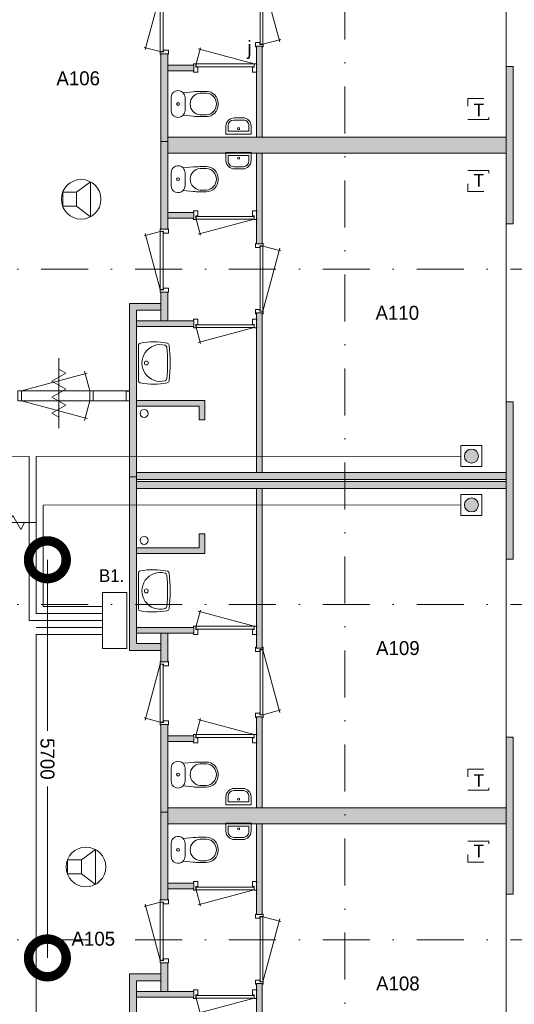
# Model space of a CAD drawing. Header units: millimetres. Extents: x 0 to 84100, y 0 to 59400.
# Tile 17 of 36: x 47249 to 54339, y 15628 to 29722. Entities that reach past the tile are written whole.
import ezdxf
from ezdxf.enums import TextEntityAlignment as Align
from ezdxf.xclip import XClip

# ---------------------------------------------------------------- set-up
doc = ezdxf.new("R2010")
doc.units = ezdxf.units.MM
doc.header["$PDMODE"] = 3
doc.header["$PDSIZE"] = 1
doc.linetypes.add('DGN2', pattern=[672.8, 336.4, -336.4])
doc.linetypes.add('DGN4', pattern=[1345.6, 672.8, -336.4, 0, -336.4])
for name, color, linetype in [('12', 7, 'Continuous'), ('16', 7, 'Continuous'), ('17', 7, 'Continuous'), ('25', 7, 'Continuous'), ('29', 7, 'Continuous'), ('30', 7, 'Continuous'), ('31', 7, 'Continuous'), ('32', 7, 'Continuous'), ('33', 7, 'Continuous'), ('40', 7, 'Continuous'), ('48', 7, 'Continuous'), ('56', 7, 'Continuous'), ('58', 7, 'Continuous'), ('61', 7, 'Continuous'), ('62', 7, 'Continuous'), ('TRAP', 7, 'Continuous')]:
    doc.layers.add(name, color=color, linetype=linetype)
doc.styles.add('dgn000', font='dgn000.shx')
doc.styles.add('dgn001', font='dgn001.shx')
doc.styles.add('dgn003', font='dgn003.shx')
doc.styles.get("Standard").update_dxf_attribs({"font": 'arial.ttf'})
doc.dimstyles.get("Standard").update_dxf_attribs({"dimtxt": 0.18, "dimasz": 0.18, "dimexe": 0.18, "dimexo": 0.0625, "dimgap": 0.09, "dimtad": 0, "dimtih": 1, "dimtoh": 1, "dimdec": 4, "dimzin": 0, "dimdsep": 46, "dimtxsty": 'Standard', "dimcen": 0.09, "dimadec": 0, "dimazin": 0, "dimtfac": 1, "dimtdec": 4, "dimtofl": 0, "dimtmove": 0, "dimatfit": 3, "dimfxl": 1, "dimtolj": 1, "dimtzin": 0, "dimarcsym": 0})

# ---------------------------------------------------------------- blocks, each defined once
blk = doc.blocks.new('AnonymousCell45')
at = {"layer": 'TRAP', "color": 1, "linetype": 'DGN2', "lineweight": 0, "flags": 128}
blk.add_lwpolyline([(-150, 139), (150, 139), (150, -161), (-150, -161), (-150, 139)], dxfattribs=at)
at = {"layer": 'TRAP', "color": 1, "linetype": 'DGN2', "lineweight": 0, "style": 'dgn001'}
blk.add_text('T', height=180, dxfattribs=at).set_placement((-68, -90))
blk = doc.blocks.new('AnonymousCell48')
at = {"layer": 'TRAP', "color": 1, "linetype": 'DGN2', "lineweight": 0, "flags": 128}
blk.add_lwpolyline([(-150, -139), (150, -139), (150, 161), (-150, 161), (-150, -139)], dxfattribs=at)
at = {"layer": 'TRAP', "color": 1, "linetype": 'DGN2', "lineweight": 0, "style": 'dgn001'}
blk.add_text('T', height=180, dxfattribs=at).set_placement((-68, -90))
blk = doc.blocks.new('EAD024')
at = {"layer": '29'}
h = blk.add_hatch(color=3, dxfattribs=at)
edge = h.paths.add_edge_path()
edge.add_arc((0, -0.002375), 100, 0, 360)
at = {"layer": '29', "color": 3, "linetype": 'Continuous', "lineweight": 0}
blk.add_circle((0, -0.002375), 100, dxfattribs=at)
blk = doc.blocks.new('AnonymousCell49')
at = {"layer": '29', "color": 1, "linetype": 'Continuous', "lineweight": 0, "flags": 128}
blk.add_lwpolyline([(-184, -240), (116, -240), (116, 60), (-184, 60), (-184, -240)], dxfattribs=at)
at = {"color": 1, "linetype": 'Continuous', "lineweight": 0}
blk.add_blockref('EAD024', (-34, -90), dxfattribs=at)
blk = doc.blocks.new('EAD025')
at = {"layer": '29'}
h = blk.add_hatch(color=3, dxfattribs=at)
edge = h.paths.add_edge_path()
edge.add_arc((0, 0), 100, 0, 360)
at = {"layer": '29', "color": 3, "linetype": 'Continuous', "lineweight": 0}
blk.add_circle((0, 0), 100, dxfattribs=at)
blk = doc.blocks.new('AnonymousCell50')
at = {"layer": '29', "color": 1, "linetype": 'Continuous', "lineweight": 0, "flags": 128}
blk.add_lwpolyline([(-184, 240), (116, 240), (116, -60), (-184, -60), (-184, 240)], dxfattribs=at)
at = {"color": 1, "linetype": 'Continuous', "lineweight": 0}
blk.add_blockref('EAD025', (-34, 90), dxfattribs=at)
blk = doc.blocks.new('AnonymousCell51')
at = {"layer": 'TRAP', "color": 1, "linetype": 'DGN2', "lineweight": 0, "flags": 128}
blk.add_lwpolyline([(-150, 139), (150, 139), (150, -161), (-150, -161), (-150, 139)], dxfattribs=at)
at = {"layer": 'TRAP', "color": 1, "linetype": 'DGN2', "lineweight": 0, "style": 'dgn001'}
blk.add_text('T', height=180, dxfattribs=at).set_placement((-68, -90))
blk = doc.blocks.new('AnonymousCell52')
at = {"layer": 'TRAP', "color": 1, "linetype": 'DGN2', "lineweight": 0, "flags": 128}
blk.add_lwpolyline([(-150, -139), (150, -139), (150, 161), (-150, 161), (-150, -139)], dxfattribs=at)
at = {"layer": 'TRAP', "color": 1, "linetype": 'DGN2', "lineweight": 0, "style": 'dgn001'}
blk.add_text('T', height=180, dxfattribs=at).set_placement((-68, -90))
blk = doc.blocks.new('830R1042')
at = {"layer": '33', "color": 1, "linetype": 'Continuous', "lineweight": 0}
for p, q in [((38, -108), (99.32, -336.87)), ((868, -108), (66.28, -322.82))]:
    blk.add_line(p, q, dxfattribs=at)
at = {"layer": '33', "color": 92, "linetype": 'Continuous', "lineweight": 13, "true_color": 0x00e100, "flags": 128}
for points in [[(0, -100), (0, -111), (35, -111), (35, -61), (60, -61), (60, 11), (0, 11), (0, 0)], [(906, -100), (906, -111), (871, -111), (871, -61), (846, -61), (846, 11), (906, 11), (906, 0)]]:
    blk.add_lwpolyline(points, dxfattribs=at)
at = {"layer": '33', "color": 2, "linetype": 'Continuous', "lineweight": 13, "true_color": 0xf0f000, "flags": 128}
blk.add_lwpolyline([(868, -108), (38, -108), (38, -68), (868, -68), (868, -108)], dxfattribs=at)
blk = doc.blocks.new('830R1043')
at = {"layer": '33', "color": 1, "linetype": 'Continuous', "lineweight": 0}
for p, q in [((-108, -38), (-336.87, -99.32)), ((-108, -868), (-322.82, -66.28))]:
    blk.add_line(p, q, dxfattribs=at)
at = {"layer": '33', "color": 92, "linetype": 'Continuous', "lineweight": 13, "true_color": 0x00e100, "flags": 128}
for points in [[(-100, 0), (-111, 0), (-111, -35), (-61, -35), (-61, -60), (11, -60), (11, 0), (0, 0)], [(-100, -906), (-111, -906), (-111, -871), (-61, -871), (-61, -846), (11, -846), (11, -906), (0, -906)]]:
    blk.add_lwpolyline(points, dxfattribs=at)
at = {"layer": '33', "color": 2, "linetype": 'Continuous', "lineweight": 13, "true_color": 0xf0f000, "flags": 128}
blk.add_lwpolyline([(-108, -868), (-108, -38), (-68, -38), (-68, -868), (-108, -868)], dxfattribs=at)
blk = doc.blocks.new('930L0914')
at = {"layer": '33', "color": 1, "linetype": 'Continuous', "lineweight": 0}
for p, q in [((98, 968), (353.44, 899.56)), ((98, 38), (338.7, 936.31))]:
    blk.add_line(p, q, dxfattribs=at)
at = {"layer": '33', "color": 92, "linetype": 'Continuous', "lineweight": 13, "true_color": 0x00e100, "flags": 128}
for points in [[(90, 1006), (101, 1006), (101, 971), (51, 971), (51, 946), (-11, 946), (-11, 1006), (0, 1006)], [(90, 0), (101, 0), (101, 35), (51, 35), (51, 60), (-11, 60), (-11, 0), (0, 0)]]:
    blk.add_lwpolyline(points, dxfattribs=at)
at = {"layer": '33', "color": 2, "linetype": 'Continuous', "lineweight": 13, "true_color": 0xf0f000, "flags": 128}
blk.add_lwpolyline([(98, 968), (98, 38), (58, 38), (58, 968), (98, 968)], dxfattribs=at)
blk = doc.blocks.new('FT0114')
at = {"layer": '40', "color": 7, "linetype": 'Continuous', "lineweight": 0}
for p, q in [((-180, -135), (-180, -20)), ((-180, -20), (180, -20)), ((-149, -65), (149, -65)), ((149, -65), (149, -144))]:
    blk.add_line(p, q, dxfattribs=at)
at = {"layer": '40', "color": 7, "linetype": 'Continuous', "lineweight": 0, "flags": 128}
for points in [[(-60, -255, -0.414214), (-180, -135)], [(-69, -224, -0.414214), (-149, -144)]]:
    blk.add_lwpolyline(points, format="xyb", dxfattribs=at)
for points in [[(-149, -144), (-149, -65)], [(180, -20), (180, -135)], [(69, -224), (-69, -224)], [(60, -255), (-60, -255)]]:
    blk.add_lwpolyline(points, dxfattribs=at)
at = {"layer": '40', "color": 7, "linetype": 'Continuous', "lineweight": 0}
blk.add_circle((1, -101), 15.1, dxfattribs=at)
for centre, radius in [((60, -135), 120), ((69, -144), 80)]:
    blk.add_arc(centre, radius, 270, 0, dxfattribs=at)
blk = doc.blocks.new('830R1044')
at = {"layer": '33', "color": 1, "linetype": 'Continuous', "lineweight": 0}
for p, q in [((38, -108), (99.32, -336.87)), ((868, -108), (66.28, -322.82))]:
    blk.add_line(p, q, dxfattribs=at)
at = {"layer": '33', "color": 92, "linetype": 'Continuous', "lineweight": 13, "true_color": 0x00e100, "flags": 128}
for points in [[(0, -100), (0, -111), (35, -111), (35, -61), (60, -61), (60, 11), (0, 11), (0, 0)], [(906, -100), (906, -111), (871, -111), (871, -61), (846, -61), (846, 11), (906, 11), (906, 0)]]:
    blk.add_lwpolyline(points, dxfattribs=at)
at = {"layer": '33', "color": 2, "linetype": 'Continuous', "lineweight": 13, "true_color": 0xf0f000, "flags": 128}
blk.add_lwpolyline([(868, -108), (38, -108), (38, -68), (868, -68), (868, -108)], dxfattribs=at)
blk = doc.blocks.new('CLOS0214')
at = {"layer": '40', "color": 7, "linetype": 'Continuous', "lineweight": 0}
for p, q in [((528, 155), (436, 155)), ((220, -92), (220, 92)), ((670, -1), (670, 1)), ((528, -155), (436, -155))]:
    blk.add_line(p, q, dxfattribs=at)
at = {"layer": '40', "color": 7, "linetype": 'Continuous', "lineweight": 0, "flags": 128}
for points in [[(338, -176), (192, -162), (192, -162, -0.674333), (20, -92), (20, -92), (20, 92), (20, 92, -0.674333), (192, 162), (192, 162), (338, 176), (338, 176, -0.023285), (431, 180), (431, 180), (525, 180), (525, 180, -0.414214), (695, 10), (695, 10), (695, -10), (695, -10, -0.414214), (525, -180), (525, -180), (431, -180), (431, -180, -0.023285), (338, -176)], [(437, -155, -0.917514), (437, 155)], [(528, 155, -0.917521), (528, -155)]]:
    blk.add_lwpolyline(points, format="xyb", dxfattribs=at)
at = {"layer": '40', "color": 7, "linetype": 'Continuous', "lineweight": 0}
blk.add_circle((120, 0), 20, dxfattribs=at)
for centre, start, end in [((120, 92), 0, 44.0273), ((120, -92), 315.9727, 0)]:
    blk.add_arc(centre, 100, start, end, dxfattribs=at)
blk = doc.blocks.new('830R1045')
at = {"layer": '33', "color": 1, "linetype": 'Continuous', "lineweight": 0}
for p, q in [((38, 108), (99.32, 336.87)), ((868, 108), (66.28, 322.82))]:
    blk.add_line(p, q, dxfattribs=at)
at = {"layer": '33', "color": 92, "linetype": 'Continuous', "lineweight": 13, "true_color": 0x00e100, "flags": 128}
for points in [[(0, 100), (0, 111), (35, 111), (35, 61), (60, 61), (60, -11), (0, -11), (0, 0)], [(906, 100), (906, 111), (871, 111), (871, 61), (846, 61), (846, -11), (906, -11), (906, 0)]]:
    blk.add_lwpolyline(points, dxfattribs=at)
at = {"layer": '33', "color": 2, "linetype": 'Continuous', "lineweight": 13, "true_color": 0xf0f000, "flags": 128}
blk.add_lwpolyline([(868, 108), (38, 108), (38, 68), (868, 68), (868, 108)], dxfattribs=at)
blk = doc.blocks.new('930L0915')
at = {"layer": '33', "color": 1, "linetype": 'Continuous', "lineweight": 0}
for p, q in [((98, -38), (338.7, -936.31)), ((98, -968), (353.44, -899.56))]:
    blk.add_line(p, q, dxfattribs=at)
at = {"layer": '33', "color": 92, "linetype": 'Continuous', "lineweight": 13, "true_color": 0x00e100, "flags": 128}
for points in [[(90, 0), (101, 0), (101, -35), (51, -35), (51, -60), (-11, -60), (-11, 0), (0, 0)], [(90, -1006), (101, -1006), (101, -971), (51, -971), (51, -946), (-11, -946), (-11, -1006), (0, -1006)]]:
    blk.add_lwpolyline(points, dxfattribs=at)
at = {"layer": '33', "color": 2, "linetype": 'Continuous', "lineweight": 13, "true_color": 0xf0f000, "flags": 128}
blk.add_lwpolyline([(98, -968), (98, -38), (58, -38), (58, -968), (98, -968)], dxfattribs=at)
blk = doc.blocks.new('830R1046')
at = {"layer": '33', "color": 1, "linetype": 'Continuous', "lineweight": 0}
for p, q in [((38, 108), (99.32, 336.87)), ((868, 108), (66.28, 322.82))]:
    blk.add_line(p, q, dxfattribs=at)
at = {"layer": '33', "color": 92, "linetype": 'Continuous', "lineweight": 13, "true_color": 0x00e100, "flags": 128}
for points in [[(0, 100), (0, 111), (35, 111), (35, 61), (60, 61), (60, -11), (0, -11), (0, 0)], [(906, 100), (906, 111), (871, 111), (871, 61), (846, 61), (846, -11), (906, -11), (906, 0)]]:
    blk.add_lwpolyline(points, dxfattribs=at)
at = {"layer": '33', "color": 2, "linetype": 'Continuous', "lineweight": 13, "true_color": 0xf0f000, "flags": 128}
blk.add_lwpolyline([(868, 108), (38, 108), (38, 68), (868, 68), (868, 108)], dxfattribs=at)
blk = doc.blocks.new('CLOS0215')
at = {"layer": '40', "color": 7, "linetype": 'Continuous', "lineweight": 0}
for p, q in [((528, 155), (436, 155)), ((220, 92), (220, -93)), ((670, 1), (670, -1)), ((528, -155), (436, -155))]:
    blk.add_line(p, q, dxfattribs=at)
at = {"layer": '40', "color": 7, "linetype": 'Continuous', "lineweight": 0, "flags": 128}
for points in [[(338, 176), (192, 162), (192, 162, 0.674333), (20, 92), (20, 92), (20, -93), (20, -93, 0.674333), (192, -162), (192, -162), (338, -176), (338, -176, 0.023285), (431, -180), (431, -180), (525, -180), (525, -180, 0.414214), (695, -10), (695, -10), (695, 10), (695, 10, 0.414214), (525, 180), (525, 180), (431, 180), (431, 180, 0.023285), (338, 176)], [(192, 162, -0.194504), (220, 92)], [(220, -93, -0.194504), (192, -162)]]:
    blk.add_lwpolyline(points, format="xyb", dxfattribs=at)
at = {"layer": '40', "color": 7, "linetype": 'Continuous', "lineweight": 0}
blk.add_circle((120, 0), 20, dxfattribs=at)
for centre, start, end in [((450, 0), 94.9263, 265.0736), ((514, 0), 274.9259, 85.0741)]:
    blk.add_arc(centre, 156, start, end, dxfattribs=at)
blk = doc.blocks.new('FT0115')
at = {"layer": '40', "color": 7, "linetype": 'Continuous', "lineweight": 0}
for p, q in [((149, 65), (149, 144)), ((-180, 135), (-180, 20)), ((-180, 20), (180, 20)), ((-149, 65), (149, 65))]:
    blk.add_line(p, q, dxfattribs=at)
at = {"layer": '40', "color": 7, "linetype": 'Continuous', "lineweight": 0, "flags": 128}
for points in [[(-149, 144), (-149, 65)], [(69, 224), (-69, 224)], [(60, 255), (-60, 255)], [(180, 20), (180, 135)]]:
    blk.add_lwpolyline(points, dxfattribs=at)
for points in [[(60, 255, -0.414214), (180, 135)], [(69, 224, -0.414214), (149, 144)]]:
    blk.add_lwpolyline(points, format="xyb", dxfattribs=at)
at = {"layer": '40', "color": 7, "linetype": 'Continuous', "lineweight": 0}
blk.add_circle((1, 101), 15.1, dxfattribs=at)
for centre, radius in [((-60, 135), 120), ((-69, 144), 80)]:
    blk.add_arc(centre, radius, 90, 180, dxfattribs=at)
blk = doc.blocks.new('WT0115')
at = {"layer": '40', "color": 7, "linetype": 'Continuous', "lineweight": 0}
blk.add_line((20, 253), (20, -253), dxfattribs=at)
at = {"layer": '40', "color": 7, "linetype": 'Continuous', "lineweight": 0, "flags": 128}
for points in [[(20, 253, -0.363957), (47, 286)], [(47, 286, -0.090801), (432, 284)], [(432, 284, -0.328769), (459, 256)], [(401, -254, -1.30637), (401, 254)], [(401, 254, -0.309671), (425, 226)], [(425, 226, -0.052773), (425, -226)], [(459, 256, -0.059915), (459, -256)], [(47, -286, -0.363957), (20, -253)], [(425, -226, -0.309671), (401, -254)], [(459, -256, -0.328769), (432, -284)], [(432, -284, -0.090801), (47, -286)]]:
    blk.add_lwpolyline(points, format="xyb", dxfattribs=at)
at = {"layer": '40', "color": 7, "linetype": 'Continuous', "lineweight": 0}
blk.add_circle((133, 0), 28.1, dxfattribs=at)
blk = doc.blocks.new('830R1047')
at = {"layer": '33', "color": 1, "linetype": 'Continuous', "lineweight": 0}
for p, q in [((-108, 868), (-322.82, 66.28)), ((-108, 38), (-336.87, 99.32))]:
    blk.add_line(p, q, dxfattribs=at)
at = {"layer": '33', "color": 92, "linetype": 'Continuous', "lineweight": 13, "true_color": 0x00e100, "flags": 128}
for points in [[(-100, 906), (-111, 906), (-111, 871), (-61, 871), (-61, 846), (11, 846), (11, 906), (0, 906)], [(-100, 0), (-111, 0), (-111, 35), (-61, 35), (-61, 60), (11, 60), (11, 0), (0, 0)]]:
    blk.add_lwpolyline(points, dxfattribs=at)
at = {"layer": '33', "color": 2, "linetype": 'Continuous', "lineweight": 13, "true_color": 0xf0f000, "flags": 128}
blk.add_lwpolyline([(-108, 868), (-108, 38), (-68, 38), (-68, 868), (-108, 868)], dxfattribs=at)
blk = doc.blocks.new('CLOS0216')
at = {"layer": '40', "color": 7, "linetype": 'Continuous', "lineweight": 0}
for p, q in [((528, 155), (436, 155)), ((220, -92), (220, 92)), ((670, -1), (670, 1)), ((528, -155), (436, -155))]:
    blk.add_line(p, q, dxfattribs=at)
at = {"layer": '40', "color": 7, "linetype": 'Continuous', "lineweight": 0, "flags": 128}
for points in [[(338, -176), (192, -162), (192, -162, -0.674333), (20, -92), (20, -92), (20, 92), (20, 92, -0.674333), (192, 162), (192, 162), (338, 176), (338, 176, -0.023285), (431, 180), (431, 180), (525, 180), (525, 180, -0.414214), (695, 10), (695, 10), (695, -10), (695, -10, -0.414214), (525, -180), (525, -180), (431, -180), (431, -180, -0.023285), (338, -176)], [(437, -155, -0.917514), (437, 155)], [(528, 155, -0.917521), (528, -155)]]:
    blk.add_lwpolyline(points, format="xyb", dxfattribs=at)
at = {"layer": '40', "color": 7, "linetype": 'Continuous', "lineweight": 0}
blk.add_circle((120, 0), 20, dxfattribs=at)
for centre, start, end in [((120, 92), 0, 44.0273), ((120, -92), 315.9727, 0)]:
    blk.add_arc(centre, 100, start, end, dxfattribs=at)
blk = doc.blocks.new('WT0116')
at = {"layer": '40', "color": 7, "linetype": 'Continuous', "lineweight": 0}
blk.add_line((20, -253), (20, 253), dxfattribs=at)
blk.add_circle((133, 0), 28.1, dxfattribs=at)
for centre, radius, start, end in [((53, 253), 33, 100.0027, 180), ((236, -766), 1068, 79.4486, 100.2017), ((426, 252), 33, 6.8575, 79.6545), ((332, 0), 263, 74.8667, 285.1333), ((392, 222), 33, 6.0418, 74.8667), ((-1707, 0), 2144, 353.9582, 6.0418), ((-1669, 0), 2144, 353.1425, 6.8575), ((53, -253), 33, 180, 259.9973), ((392, -222), 33, 285.1333, 353.9582), ((426, -252), 33, 280.3455, 353.1425), ((236, 766), 1068, 259.7983, 280.5514)]:
    blk.add_arc(centre, radius, start, end, dxfattribs=at)
blk = doc.blocks.new('830R1048')
at = {"layer": '33', "color": 1, "linetype": 'Continuous', "lineweight": 0}
for p, q in [((-108, -38), (-336.87, -99.32)), ((-108, -868), (-322.82, -66.28))]:
    blk.add_line(p, q, dxfattribs=at)
at = {"layer": '33', "color": 92, "linetype": 'Continuous', "lineweight": 13, "true_color": 0x00e100, "flags": 128}
for points in [[(-100, 0), (-111, 0), (-111, -35), (-61, -35), (-61, -60), (11, -60), (11, 0), (0, 0)], [(-100, -906), (-111, -906), (-111, -871), (-61, -871), (-61, -846), (11, -846), (11, -906), (0, -906)]]:
    blk.add_lwpolyline(points, dxfattribs=at)
at = {"layer": '33', "color": 2, "linetype": 'Continuous', "lineweight": 13, "true_color": 0xf0f000, "flags": 128}
blk.add_lwpolyline([(-108, -868), (-108, -38), (-68, -38), (-68, -868), (-108, -868)], dxfattribs=at)
blk = doc.blocks.new('830R1049')
at = {"layer": '33', "color": 1, "linetype": 'Continuous', "lineweight": 0}
for p, q in [((38, -108), (99.32, -336.87)), ((868, -108), (66.28, -322.82))]:
    blk.add_line(p, q, dxfattribs=at)
at = {"layer": '33', "color": 92, "linetype": 'Continuous', "lineweight": 13, "true_color": 0x00e100, "flags": 128}
for points in [[(0, -100), (0, -111), (35, -111), (35, -61), (60, -61), (60, 11), (0, 11), (0, 0)], [(906, -100), (906, -111), (871, -111), (871, -61), (846, -61), (846, 11), (906, 11), (906, 0)]]:
    blk.add_lwpolyline(points, dxfattribs=at)
at = {"layer": '33', "color": 2, "linetype": 'Continuous', "lineweight": 13, "true_color": 0xf0f000, "flags": 128}
blk.add_lwpolyline([(868, -108), (38, -108), (38, -68), (868, -68), (868, -108)], dxfattribs=at)
blk = doc.blocks.new('930L0916')
at = {"layer": '33', "color": 1, "linetype": 'Continuous', "lineweight": 0}
for p, q in [((98, 968), (353.44, 899.56)), ((98, 38), (338.7, 936.31))]:
    blk.add_line(p, q, dxfattribs=at)
at = {"layer": '33', "color": 92, "linetype": 'Continuous', "lineweight": 13, "true_color": 0x00e100, "flags": 128}
for points in [[(90, 1006), (101, 1006), (101, 971), (51, 971), (51, 946), (-11, 946), (-11, 1006), (0, 1006)], [(90, 0), (101, 0), (101, 35), (51, 35), (51, 60), (-11, 60), (-11, 0), (0, 0)]]:
    blk.add_lwpolyline(points, dxfattribs=at)
at = {"layer": '33', "color": 2, "linetype": 'Continuous', "lineweight": 13, "true_color": 0xf0f000, "flags": 128}
blk.add_lwpolyline([(98, 968), (98, 38), (58, 38), (58, 968), (98, 968)], dxfattribs=at)
blk = doc.blocks.new('830R1050')
at = {"layer": '33', "color": 1, "linetype": 'Continuous', "lineweight": 0}
for p, q in [((38, -108), (99.32, -336.87)), ((868, -108), (66.28, -322.82))]:
    blk.add_line(p, q, dxfattribs=at)
at = {"layer": '33', "color": 92, "linetype": 'Continuous', "lineweight": 13, "true_color": 0x00e100, "flags": 128}
for points in [[(0, -100), (0, -111), (35, -111), (35, -61), (60, -61), (60, 11), (0, 11), (0, 0)], [(906, -100), (906, -111), (871, -111), (871, -61), (846, -61), (846, 11), (906, 11), (906, 0)]]:
    blk.add_lwpolyline(points, dxfattribs=at)
at = {"layer": '33', "color": 2, "linetype": 'Continuous', "lineweight": 13, "true_color": 0xf0f000, "flags": 128}
blk.add_lwpolyline([(868, -108), (38, -108), (38, -68), (868, -68), (868, -108)], dxfattribs=at)
blk = doc.blocks.new('FT0116')
at = {"layer": '40', "color": 7, "linetype": 'Continuous', "lineweight": 0}
for p, q in [((-180, -135), (-180, -20)), ((-180, -20), (180, -20)), ((-149, -65), (149, -65)), ((149, -65), (149, -144))]:
    blk.add_line(p, q, dxfattribs=at)
at = {"layer": '40', "color": 7, "linetype": 'Continuous', "lineweight": 0, "flags": 128}
for points in [[(-60, -255, -0.414214), (-180, -135)], [(-69, -224, -0.414214), (-149, -144)]]:
    blk.add_lwpolyline(points, format="xyb", dxfattribs=at)
for points in [[(-149, -144), (-149, -65)], [(180, -20), (180, -135)], [(69, -224), (-69, -224)], [(60, -255), (-60, -255)]]:
    blk.add_lwpolyline(points, dxfattribs=at)
at = {"layer": '40', "color": 7, "linetype": 'Continuous', "lineweight": 0}
blk.add_circle((1, -101), 15.1, dxfattribs=at)
for centre, radius in [((60, -135), 120), ((69, -144), 80)]:
    blk.add_arc(centre, radius, 270, 0, dxfattribs=at)
blk = doc.blocks.new('930L0917')
at = {"layer": '33', "color": 1, "linetype": 'Continuous', "lineweight": 0}
for p, q in [((98, -38), (338.7, -936.31)), ((98, -968), (353.44, -899.56))]:
    blk.add_line(p, q, dxfattribs=at)
at = {"layer": '33', "color": 92, "linetype": 'Continuous', "lineweight": 13, "true_color": 0x00e100, "flags": 128}
for points in [[(90, 0), (101, 0), (101, -35), (51, -35), (51, -60), (-11, -60), (-11, 0), (0, 0)], [(90, -1006), (101, -1006), (101, -971), (51, -971), (51, -946), (-11, -946), (-11, -1006), (0, -1006)]]:
    blk.add_lwpolyline(points, dxfattribs=at)
at = {"layer": '33', "color": 2, "linetype": 'Continuous', "lineweight": 13, "true_color": 0xf0f000, "flags": 128}
blk.add_lwpolyline([(98, -968), (98, -38), (58, -38), (58, -968), (98, -968)], dxfattribs=at)
blk = doc.blocks.new('CLOS0217')
at = {"layer": '40', "color": 7, "linetype": 'Continuous', "lineweight": 0}
for p, q in [((528, 155), (436, 155)), ((220, 92), (220, -93)), ((670, 1), (670, -1)), ((528, -155), (436, -155))]:
    blk.add_line(p, q, dxfattribs=at)
at = {"layer": '40', "color": 7, "linetype": 'Continuous', "lineweight": 0, "flags": 128}
for points in [[(338, 176), (192, 162), (192, 162, 0.674333), (20, 92), (20, 92), (20, -93), (20, -93, 0.674333), (192, -162), (192, -162), (338, -176), (338, -176, 0.023285), (431, -180), (431, -180), (525, -180), (525, -180, 0.414214), (695, -10), (695, -10), (695, 10), (695, 10, 0.414214), (525, 180), (525, 180), (431, 180), (431, 180, 0.023285), (338, 176)], [(192, 162, -0.194504), (220, 92)], [(220, -93, -0.194504), (192, -162)]]:
    blk.add_lwpolyline(points, format="xyb", dxfattribs=at)
at = {"layer": '40', "color": 7, "linetype": 'Continuous', "lineweight": 0}
blk.add_circle((120, 0), 20, dxfattribs=at)
for centre, start, end in [((450, 0), 94.9263, 265.0736), ((514, 0), 274.9259, 85.0741)]:
    blk.add_arc(centre, 156, start, end, dxfattribs=at)
blk = doc.blocks.new('830R1052')
at = {"layer": '33', "color": 1, "linetype": 'Continuous', "lineweight": 0}
for p, q in [((38, 108), (99.32, 336.87)), ((868, 108), (66.28, 322.82))]:
    blk.add_line(p, q, dxfattribs=at)
at = {"layer": '33', "color": 92, "linetype": 'Continuous', "lineweight": 13, "true_color": 0x00e100, "flags": 128}
for points in [[(0, 100), (0, 111), (35, 111), (35, 61), (60, 61), (60, -11), (0, -11), (0, 0)], [(906, 100), (906, 111), (871, 111), (871, 61), (846, 61), (846, -11), (906, -11), (906, 0)]]:
    blk.add_lwpolyline(points, dxfattribs=at)
at = {"layer": '33', "color": 2, "linetype": 'Continuous', "lineweight": 13, "true_color": 0xf0f000, "flags": 128}
blk.add_lwpolyline([(868, 108), (38, 108), (38, 68), (868, 68), (868, 108)], dxfattribs=at)
blk = doc.blocks.new('FT0117')
at = {"layer": '40', "color": 7, "linetype": 'Continuous', "lineweight": 0}
for p, q in [((149, 65), (149, 144)), ((-180, 135), (-180, 20)), ((-180, 20), (180, 20)), ((-149, 65), (149, 65))]:
    blk.add_line(p, q, dxfattribs=at)
at = {"layer": '40', "color": 7, "linetype": 'Continuous', "lineweight": 0, "flags": 128}
for points in [[(-149, 144), (-149, 65)], [(69, 224), (-69, 224)], [(60, 255), (-60, 255)], [(180, 20), (180, 135)]]:
    blk.add_lwpolyline(points, dxfattribs=at)
for points in [[(60, 255, -0.414214), (180, 135)], [(69, 224, -0.414214), (149, 144)]]:
    blk.add_lwpolyline(points, format="xyb", dxfattribs=at)
at = {"layer": '40', "color": 7, "linetype": 'Continuous', "lineweight": 0}
blk.add_circle((1, 101), 15.1, dxfattribs=at)
for centre, radius in [((-60, 135), 120), ((-69, 144), 80)]:
    blk.add_arc(centre, radius, 90, 180, dxfattribs=at)
blk = doc.blocks.new('830R1053')
at = {"layer": '33', "color": 1, "linetype": 'Continuous', "lineweight": 0}
for p, q in [((-108, 868), (-322.82, 66.28)), ((-108, 38), (-336.87, 99.32))]:
    blk.add_line(p, q, dxfattribs=at)
at = {"layer": '33', "color": 92, "linetype": 'Continuous', "lineweight": 13, "true_color": 0x00e100, "flags": 128}
for points in [[(-100, 906), (-111, 906), (-111, 871), (-61, 871), (-61, 846), (11, 846), (11, 906), (0, 906)], [(-100, 0), (-111, 0), (-111, 35), (-61, 35), (-61, 60), (11, 60), (11, 0), (0, 0)]]:
    blk.add_lwpolyline(points, dxfattribs=at)
at = {"layer": '33', "color": 2, "linetype": 'Continuous', "lineweight": 13, "true_color": 0xf0f000, "flags": 128}
blk.add_lwpolyline([(-108, 868), (-108, 38), (-68, 38), (-68, 868), (-108, 868)], dxfattribs=at)
blk = doc.blocks.new('_DotSmall')
at = {"color": 0, "linetype": 'ByBlock', "const_width": 0.5}
blk.add_lwpolyline([(-0.0625, 0, 1), (0.0625, 0, 1)], format="xyb", close=True, dxfattribs=at)
blk = doc.blocks.new('*D18583')
at = {"layer": '58', "color": 3, "linetype": 'Continuous', "lineweight": 0, "transparency": 16777216}
for p, q in [((43187, 18134), (43187, 15683)), ((43187, 12434), (43187, 14886))]:
    blk.add_line(p, q, dxfattribs=at)
at = {"layer": 'Defpoints', "color": 0, "linetype": 'Continuous', "transparency": 16777216}
for p in [(42498, 18134), (43187, 18134), (42498, 12434)]:
    blk.add_point(p, dxfattribs=at)
at = {"layer": '58', "color": 3, "linetype": 'Continuous', "lineweight": 0, "transparency": 16777216, "xscale": 1080, "yscale": 1080, "zscale": 1080}
for p, rotation in [((43187, 18134), 90), ((43187, 12434), 270)]:
    blk.add_blockref('_DotSmall', p, dxfattribs=dict(at, rotation=rotation))
at = {"layer": '58', "color": 3, "linetype": 'Continuous', "lineweight": 0, "transparency": 16777216, "insert": (43187, 15284), "char_height": 200, "attachment_point": 5, "rotation": 270, "style": 'dgn003'}
blk.add_mtext('\\A1;5700', dxfattribs=at)
blk = doc.blocks.new('79B10311')
at = {"layer": '12', "color": 7, "linetype": 'Continuous', "lineweight": 0}
blk.add_line((500.48, 0), (-500.5, 0), dxfattribs=at)
at = {"layer": '12', "color": 92, "linetype": 'Continuous', "lineweight": 0, "true_color": 0x00e100}
for p, q in [((-343.72, 0), (-285.98, 100.02)), ((-285.98, 100.02), (-171.88, -97.62)), ((-171.88, -97.62), (-57.68, 100.18)), ((-57.68, 100.18), (58, -100.18)), ((58, -100.18), (173.68, 100.18)), ((173.68, 100.18), (287.88, -97.62)), ((287.88, -97.62), (344.24, 0))]:
    blk.add_line(p, q, dxfattribs=at)
blk = doc.blocks.new('79B10312')
at = {"layer": '12', "color": 7, "linetype": 'Continuous', "lineweight": 0}
blk.add_line((0, 500.48), (0, -500.5), dxfattribs=at)
at = {"layer": '12', "color": 92, "linetype": 'Continuous', "lineweight": 0, "true_color": 0x00e100}
for p, q in [((-100.18, 173.68), (97.62, 287.88)), ((97.62, 287.88), (0, 344.24)), ((100.18, 58), (-100.18, 173.68)), ((-100.18, -57.68), (100.18, 58)), ((97.62, -171.88), (-100.18, -57.68)), ((-100.02, -285.98), (97.62, -171.88)), ((0, -343.72), (-100.02, -285.98))]:
    blk.add_line(p, q, dxfattribs=at)
blk = doc.blocks.new('EU51')
at = {"layer": '25', "color": 3, "linetype": 'Continuous', "lineweight": 0}
for p, q in [((200, 100), (400, 250)), ((400, 250), (400, -250)), ((200, -100), (400, -250))]:
    blk.add_line(p, q, dxfattribs=at)
at = {"layer": '25', "color": 3, "linetype": 'Continuous', "lineweight": 0, "flags": 128}
blk.add_lwpolyline([(0, -100), (200, -100), (200, 100), (0, 100), (0, -100)], dxfattribs=at)
at = {"layer": '25', "color": 3, "linetype": 'Continuous', "lineweight": 0}
blk.add_circle((265, 0), 284, dxfattribs=at)
blk = doc.blocks.new('EU52')
at = {"layer": '25', "color": 3, "linetype": 'Continuous', "lineweight": 0}
for p, q in [((200, 100), (400, 250)), ((400, 250), (400, -250)), ((200, -100), (400, -250))]:
    blk.add_line(p, q, dxfattribs=at)
at = {"layer": '25', "color": 3, "linetype": 'Continuous', "lineweight": 0, "flags": 128}
blk.add_lwpolyline([(0, -100), (200, -100), (200, 100), (0, 100), (0, -100)], dxfattribs=at)
at = {"layer": '25', "color": 3, "linetype": 'Continuous', "lineweight": 0}
blk.add_circle((265, 0), 284, dxfattribs=at)
blk = doc.blocks.new('50E03_329_B01 - Default')
at = {"layer": '62'}
for color, points in [(7, [(44914.76, 25374.49), (44914.76, 24119.49), (44814.76, 24119.49), (44814.76, 25374.49)]), (9, [(46184.76, 25484.49), (46184.76, 24184.49), (46264.76, 24184.49), (46264.76, 25484.49)]), (9, [(45284.76, 25214.49), (45284.76, 25134.49), (44914.76, 25134.49), (44914.76, 25214.49)]), (9, [(49764.76, 22944.49), (49764.76, 25194.49), (49864.76, 25194.49), (49864.76, 22944.49)]), (7, [(44914.76, 22864.49), (44914.76, 24119.49), (44814.76, 24119.49), (44814.76, 22864.49)]), (9, [(44914.76, 24184.49), (49764.76, 24184.49), (49764.76, 23954.49), (44914.76, 23954.49)]), (9, [(46184.76, 22654.49), (46184.76, 23954.49), (46264.76, 23954.49), (46264.76, 22654.49)]), (9, [(45284.76, 23024.49), (45284.76, 23104.49), (44914.76, 23104.49), (44914.76, 23024.49)]), (7, [(44914.76, 21554.49), (44914.76, 21964.49), (44814.76, 21964.49), (44814.76, 21554.49)]), (7, [(44364.76, 19319.49), (44464.76, 19319.49), (44464.76, 21704.49), (44814.76, 21704.49), (44814.76, 21804.49), (44364.76, 21804.49)]), (9, [(46184.76, 19384.49), (46184.76, 21669.49), (46264.76, 21669.49), (46264.76, 19384.49)]), (9, [(45284.76, 21474.49), (45284.76, 21554.49), (44464.76, 21554.49), (44464.76, 21474.49)]), (9, [(45364.76, 20134.49), (45444.76, 20134.49), (45444.76, 20414.49), (44464.76, 20414.49), (44464.76, 20334.49), (45364.76, 20334.49)]), (9, [(49764.76, 18144.49), (49764.76, 20394.49), (49864.76, 20394.49), (49864.76, 18144.49)]), (7, [(44364.76, 19319.49), (44464.76, 19319.49), (44464.76, 16934.49), (44814.76, 16934.49), (44814.76, 16834.49), (44364.76, 16834.49)]), (9, [(44464.76, 19384.49), (49764.76, 19384.49), (49764.76, 19284.49), (44464.76, 19284.49)]), (9, [(49764.76, 19154.49), (44464.76, 19154.49), (44464.76, 19254.49), (49764.76, 19254.49)]), (9, [(46184.76, 19154.49), (46184.76, 16869.49), (46264.76, 16869.49), (46264.76, 19154.49)]), (9, [(45364.76, 18504.49), (45444.76, 18504.49), (45444.76, 18224.49), (44464.76, 18224.49), (44464.76, 18304.49), (45364.76, 18304.49)]), (9, [(45284.76, 17164.49), (45284.76, 17084.49), (44464.76, 17084.49), (44464.76, 17164.49)]), (7, [(44914.76, 17084.49), (44914.76, 16674.49), (44814.76, 16674.49), (44814.76, 17084.49)]), (9, [(46184.76, 15884.49), (46184.76, 14584.49), (46264.76, 14584.49), (46264.76, 15884.49)]), (7, [(44914.76, 15774.49), (44914.76, 14519.49), (44814.76, 14519.49), (44814.76, 15774.49)]), (9, [(45284.76, 15614.49), (45284.76, 15534.49), (44914.76, 15534.49), (44914.76, 15614.49)]), (9, [(49764.76, 13344.49), (49764.76, 15594.49), (49864.76, 15594.49), (49864.76, 13344.49)]), (7, [(44914.76, 13264.49), (44914.76, 14519.49), (44814.76, 14519.49), (44814.76, 13264.49)]), (9, [(44914.76, 14584.49), (49764.76, 14584.49), (49764.76, 14354.49), (44914.76, 14354.49)]), (9, [(46184.76, 13054.49), (46184.76, 14354.49), (46264.76, 14354.49), (46264.76, 13054.49)]), (9, [(45284.76, 13424.49), (45284.76, 13504.49), (44914.76, 13504.49), (44914.76, 13424.49)]), (7, [(44914.76, 11954.49), (44914.76, 12364.49), (44814.76, 12364.49), (44814.76, 11954.49)]), (7, [(44364.76, 9719.49), (44464.76, 9719.49), (44464.76, 12104.49), (44814.76, 12104.49), (44814.76, 12204.49), (44364.76, 12204.49)]), (9, [(46184.76, 9784.49), (46184.76, 12069.49), (46264.76, 12069.49), (46264.76, 9784.49)]), (9, [(45284.76, 11874.49), (45284.76, 11954.49), (44464.76, 11954.49), (44464.76, 11874.49)])]:
    blk.add_hatch(color=color, dxfattribs=at).paths.add_polyline_path(points)
at = {"layer": '16', "color": 92, "linetype": 'Continuous', "lineweight": 0, "true_color": 0x00e100, "flags": 128}
for points in [[(44814.76, 25374.49), (44814.76, 24119.49), (44914.76, 24119.49), (44914.76, 25374.49), (44814.76, 25374.49)], [(46184.76, 24184.49), (46184.76, 25484.49), (46264.76, 25484.49), (46264.76, 24184.49), (46184.76, 24184.49)], [(44914.76, 25214.49), (44914.76, 25134.49), (45284.76, 25134.49), (45284.76, 25214.49), (44914.76, 25214.49)], [(49764.76, 22944.49), (49764.76, 25194.49), (49864.76, 25194.49), (49864.76, 22944.49), (49764.76, 22944.49)], [(44814.76, 22864.49), (44814.76, 24119.49), (44914.76, 24119.49), (44914.76, 22864.49), (44814.76, 22864.49)], [(46184.76, 23954.49), (46184.76, 22654.49), (46264.76, 22654.49), (46264.76, 23954.49), (46184.76, 23954.49)], [(44914.76, 23024.49), (44914.76, 23104.49), (45284.76, 23104.49), (45284.76, 23024.49), (44914.76, 23024.49)], [(44814.76, 21554.49), (44814.76, 21964.49), (44914.76, 21964.49), (44914.76, 21554.49), (44814.76, 21554.49)], [(44364.76, 19319.49), (44364.76, 21804.49), (44814.76, 21804.49), (44814.76, 21704.49), (44464.76, 21704.49), (44464.76, 19319.49), (44364.76, 19319.49)], [(46184.76, 21669.49), (46184.76, 19384.49), (46264.76, 19384.49), (46264.76, 21669.49), (46184.76, 21669.49)], [(44464.76, 21474.49), (44464.76, 21554.49), (45284.76, 21554.49), (45284.76, 21474.49), (44464.76, 21474.49)], [(44464.76, 20334.49), (45364.76, 20334.49), (45364.76, 20134.49), (45444.76, 20134.49), (45444.76, 20414.49), (44464.76, 20414.49), (44464.76, 20334.49)], [(49764.76, 18144.49), (49764.76, 20394.49), (49864.76, 20394.49), (49864.76, 18144.49), (49764.76, 18144.49)], [(44364.76, 19319.49), (44364.76, 16834.49), (44814.76, 16834.49), (44814.76, 16934.49), (44464.76, 16934.49), (44464.76, 19319.49), (44364.76, 19319.49)], [(46184.76, 16869.49), (46184.76, 19154.49), (46264.76, 19154.49), (46264.76, 16869.49), (46184.76, 16869.49)], [(44464.76, 18304.49), (45364.76, 18304.49), (45364.76, 18504.49), (45444.76, 18504.49), (45444.76, 18224.49), (44464.76, 18224.49), (44464.76, 18304.49)], [(44464.76, 17164.49), (44464.76, 17084.49), (45284.76, 17084.49), (45284.76, 17164.49), (44464.76, 17164.49)], [(44814.76, 17084.49), (44814.76, 16674.49), (44914.76, 16674.49), (44914.76, 17084.49), (44814.76, 17084.49)], [(46184.76, 14584.49), (46184.76, 15884.49), (46264.76, 15884.49), (46264.76, 14584.49), (46184.76, 14584.49)], [(44814.76, 15774.49), (44814.76, 14519.49), (44914.76, 14519.49), (44914.76, 15774.49), (44814.76, 15774.49)], [(44914.76, 15614.49), (44914.76, 15534.49), (45284.76, 15534.49), (45284.76, 15614.49), (44914.76, 15614.49)], [(49764.76, 13344.49), (49764.76, 15594.49), (49864.76, 15594.49), (49864.76, 13344.49), (49764.76, 13344.49)], [(44814.76, 13264.49), (44814.76, 14519.49), (44914.76, 14519.49), (44914.76, 13264.49), (44814.76, 13264.49)], [(46184.76, 14354.49), (46184.76, 13054.49), (46264.76, 13054.49), (46264.76, 14354.49), (46184.76, 14354.49)], [(44914.76, 13424.49), (44914.76, 13504.49), (45284.76, 13504.49), (45284.76, 13424.49), (44914.76, 13424.49)], [(44814.76, 11954.49), (44814.76, 12364.49), (44914.76, 12364.49), (44914.76, 11954.49), (44814.76, 11954.49)], [(44364.76, 9719.49), (44364.76, 12204.49), (44814.76, 12204.49), (44814.76, 12104.49), (44464.76, 12104.49), (44464.76, 9719.49), (44364.76, 9719.49)], [(46184.76, 12069.49), (46184.76, 9784.49), (46264.76, 9784.49), (46264.76, 12069.49), (46184.76, 12069.49)], [(44464.76, 11874.49), (44464.76, 11954.49), (45284.76, 11954.49), (45284.76, 11874.49), (44464.76, 11874.49)]]:
    blk.add_lwpolyline(points, dxfattribs=at)
at = {"layer": '17', "color": 92, "linetype": 'Continuous', "lineweight": 0, "true_color": 0x00e100, "flags": 128}
for points in [[(44914.76, 24184.49), (44914.76, 23954.49), (49764.76, 23954.49), (49764.76, 24184.49), (44914.76, 24184.49)], [(44464.76, 19284.49), (49764.76, 19284.49), (49764.76, 19384.49), (44464.76, 19384.49), (44464.76, 19284.49)], [(44464.76, 19154.49), (49764.76, 19154.49), (49764.76, 19254.49), (44464.76, 19254.49), (44464.76, 19154.49)], [(44914.76, 14584.49), (44914.76, 14354.49), (49764.76, 14354.49), (49764.76, 14584.49), (44914.76, 14584.49)]]:
    blk.add_lwpolyline(points, dxfattribs=at)
at = {"layer": '30', "color": 3, "linetype": 'Continuous', "lineweight": 0}
for p, q in [((49764.76, 25194.49), (49764.76, 27744.49)), ((49764.76, 22944.49), (49764.76, 20394.49)), ((49764.76, 15594.49), (49764.76, 18144.49)), ((49764.76, 13344.49), (49764.76, 10794.49))]:
    blk.add_line(p, q, dxfattribs=at)
at = {"layer": '31', "color": 3, "linetype": 'Continuous', "lineweight": 0}
for p, q in [((44364.76, 20549.64), (42764.76, 20549.64)), ((44364.76, 20409.64), (42764.76, 20409.64))]:
    blk.add_line(p, q, dxfattribs=at)
at = {"layer": '32', "color": 3, "linetype": 'Continuous', "lineweight": 0, "flags": 128}
for points in [[(42814.76, 20410.64), (42764.76, 20410.64), (42764.76, 20549.64), (42814.76, 20549.64), (42814.76, 20410.64)], [(43844.76, 20410.64), (43794.76, 20410.64), (43794.76, 20549.64), (43844.76, 20549.64), (43844.76, 20410.64)], [(44364.76, 20409.64), (44314.76, 20409.64), (44314.76, 20548.64), (44364.76, 20548.64), (44364.76, 20409.64)]]:
    blk.add_lwpolyline(points, dxfattribs=at)
at = {"layer": '33', "color": 1, "linetype": 'Continuous', "lineweight": 0}
for p, q in [((42814.76, 20549.64), (43758.7, 20802.57)), ((43794.76, 20549.64), (43718.84, 20832.97)), ((42814.76, 20410.64), (43758.7, 20157.71)), ((43794.76, 20410.64), (43718.84, 20127.31))]:
    blk.add_line(p, q, dxfattribs=at)
at = {"layer": '40', "color": 3, "linetype": 'Continuous', "lineweight": 0}
for centre in [(44573.36, 20227.73), (44573.36, 18411.25)]:
    blk.add_circle(centre, 57.46, dxfattribs=at)
at = {"layer": '56', "color": 3, "linetype": 'DGN4', "lineweight": 0}
for p, q in [((47449.76, 55989.76), (47449.76, 547.85)), ((52180.43, 22292.77), (-3616.95, 22292.77)), ((52180.43, 17492.77), (-3616.95, 17492.77)), ((52180.43, 12692.77), (-3616.95, 12692.77))]:
    blk.add_line(p, q, dxfattribs=at)
at = {"layer": '62', "color": 7, "linetype": 'Continuous', "lineweight": 0, "flags": 128}
for points in [[(44914.76, 25374.49), (44914.76, 24119.49), (44814.76, 24119.49), (44814.76, 25374.49), (44914.76, 25374.49)], [(44914.76, 22864.49), (44914.76, 24119.49), (44814.76, 24119.49), (44814.76, 22864.49), (44914.76, 22864.49)], [(44914.76, 21554.49), (44914.76, 21964.49), (44814.76, 21964.49), (44814.76, 21554.49), (44914.76, 21554.49)], [(44364.76, 19319.49), (44464.76, 19319.49), (44464.76, 21704.49), (44814.76, 21704.49), (44814.76, 21804.49), (44364.76, 21804.49), (44364.76, 19319.49)], [(44364.76, 19319.49), (44464.76, 19319.49), (44464.76, 16934.49), (44814.76, 16934.49), (44814.76, 16834.49), (44364.76, 16834.49), (44364.76, 19319.49)], [(44914.76, 17084.49), (44914.76, 16674.49), (44814.76, 16674.49), (44814.76, 17084.49), (44914.76, 17084.49)], [(44914.76, 15774.49), (44914.76, 14519.49), (44814.76, 14519.49), (44814.76, 15774.49), (44914.76, 15774.49)], [(44914.76, 13264.49), (44914.76, 14519.49), (44814.76, 14519.49), (44814.76, 13264.49), (44914.76, 13264.49)], [(44914.76, 11954.49), (44914.76, 12364.49), (44814.76, 12364.49), (44814.76, 11954.49), (44914.76, 11954.49)], [(44364.76, 9719.49), (44464.76, 9719.49), (44464.76, 12104.49), (44814.76, 12104.49), (44814.76, 12204.49), (44364.76, 12204.49), (44364.76, 9719.49)]]:
    blk.add_lwpolyline(points, dxfattribs=at)
at = {"layer": '62', "color": 9, "linetype": 'Continuous', "lineweight": 0, "flags": 128}
for points in [[(46184.76, 25484.49), (46184.76, 24184.49), (46264.76, 24184.49), (46264.76, 25484.49), (46184.76, 25484.49)], [(45284.76, 25214.49), (45284.76, 25134.49), (44914.76, 25134.49), (44914.76, 25214.49), (45284.76, 25214.49)], [(49764.76, 22944.49), (49764.76, 25194.49), (49864.76, 25194.49), (49864.76, 22944.49), (49764.76, 22944.49)], [(44914.76, 24184.49), (49764.76, 24184.49), (49764.76, 23954.49), (44914.76, 23954.49), (44914.76, 24184.49)], [(46184.76, 22654.49), (46184.76, 23954.49), (46264.76, 23954.49), (46264.76, 22654.49), (46184.76, 22654.49)], [(45284.76, 23024.49), (45284.76, 23104.49), (44914.76, 23104.49), (44914.76, 23024.49), (45284.76, 23024.49)], [(46184.76, 19384.49), (46184.76, 21669.49), (46264.76, 21669.49), (46264.76, 19384.49), (46184.76, 19384.49)], [(45284.76, 21474.49), (45284.76, 21554.49), (44464.76, 21554.49), (44464.76, 21474.49), (45284.76, 21474.49)], [(45364.76, 20134.49), (45444.76, 20134.49), (45444.76, 20414.49), (44464.76, 20414.49), (44464.76, 20334.49), (45364.76, 20334.49), (45364.76, 20134.49)], [(49764.76, 18144.49), (49764.76, 20394.49), (49864.76, 20394.49), (49864.76, 18144.49), (49764.76, 18144.49)], [(44464.76, 19384.49), (49764.76, 19384.49), (49764.76, 19284.49), (44464.76, 19284.49), (44464.76, 19384.49)], [(49764.76, 19154.49), (44464.76, 19154.49), (44464.76, 19254.49), (49764.76, 19254.49), (49764.76, 19154.49)], [(46184.76, 19154.49), (46184.76, 16869.49), (46264.76, 16869.49), (46264.76, 19154.49), (46184.76, 19154.49)], [(45364.76, 18504.49), (45444.76, 18504.49), (45444.76, 18224.49), (44464.76, 18224.49), (44464.76, 18304.49), (45364.76, 18304.49), (45364.76, 18504.49)], [(45284.76, 17164.49), (45284.76, 17084.49), (44464.76, 17084.49), (44464.76, 17164.49), (45284.76, 17164.49)], [(46184.76, 15884.49), (46184.76, 14584.49), (46264.76, 14584.49), (46264.76, 15884.49), (46184.76, 15884.49)], [(45284.76, 15614.49), (45284.76, 15534.49), (44914.76, 15534.49), (44914.76, 15614.49), (45284.76, 15614.49)], [(49764.76, 13344.49), (49764.76, 15594.49), (49864.76, 15594.49), (49864.76, 13344.49), (49764.76, 13344.49)], [(44914.76, 14584.49), (49764.76, 14584.49), (49764.76, 14354.49), (44914.76, 14354.49), (44914.76, 14584.49)], [(46184.76, 13054.49), (46184.76, 14354.49), (46264.76, 14354.49), (46264.76, 13054.49), (46184.76, 13054.49)], [(45284.76, 13424.49), (45284.76, 13504.49), (44914.76, 13504.49), (44914.76, 13424.49), (45284.76, 13424.49)], [(46184.76, 9784.49), (46184.76, 12069.49), (46264.76, 12069.49), (46264.76, 9784.49), (46184.76, 9784.49)], [(45284.76, 11874.49), (45284.76, 11954.49), (44464.76, 11954.49), (44464.76, 11874.49), (45284.76, 11874.49)]]:
    blk.add_lwpolyline(points, dxfattribs=at)
at = {"color": 7, "linetype": 'Continuous', "lineweight": 0}
for name, p in [('930L0917', (46178.79, 26482.72)), ('830R1053', (44912.86, 25369.78)), ('830R1052', (45281.67, 25122.89)), ('CLOS0217', (44939.66, 24658)), ('FT0117', (45926.8, 24204.92)), ('FT0116', (45926.8, 23984.06)), ('CLOS0216', (44939.66, 23580.98)), ('830R1050', (45281.67, 23116.09)), ('830R1048', (44912.86, 22869.2)), ('930L0916', (46178.79, 21656.26)), ('830R1049', (45281.68, 21564.67)), ('WT0116', (44472.62, 20950.35)), ('79B10312', (43352.86, 20518.8)), ('79B10311', (42516.92, 18666.85)), ('WT0115', (44472.62, 17688.63)), ('830R1045', (45281.68, 17074.31)), ('930L0915', (46178.79, 16882.72)), ('830R1047', (44912.86, 15769.78)), ('830R1046', (45281.67, 15522.89)), ('CLOS0215', (44939.66, 15058)), ('FT0115', (45926.8, 14604.92)), ('FT0114', (45926.8, 14384.06)), ('CLOS0214', (44939.66, 13980.98)), ('830R1044', (45281.67, 13516.09)), ('830R1043', (44912.86, 13269.2)), ('930L0914', (46178.79, 12056.26)), ('830R1042', (45281.68, 11964.67))]:
    blk.add_blockref(name, p, dxfattribs=at)
at = {"layer": '48', "color": 7, "linetype": 'Continuous', "lineweight": 0, "style": 'dgn003'}
for s, p in [('A106', (43628.65, 25025.99)), ('A110', (48202.69, 21669.17)), ('A109', (48210.63, 16869.83)), ('A105', (43845.39, 12709.17)), ('A108', (48210.63, 12069.17))]:
    blk.add_text(s, height=200, dxfattribs=at).set_placement(p, align=Align.MIDDLE_CENTER)
at = {"layer": '61', "color": 7, "linetype": 'Continuous', "lineweight": 0, "style": 'dgn003'}
blk.add_text('j', height=200, dxfattribs=at).set_placement((46081.84, 25463.18), align=Align.MIDDLE_CENTER)
at = {"layer": '58', "color": 3, "linetype": 'Continuous', "lineweight": 0}
dim = blk.add_linear_dim(base=(43187.07, 18134.49), p1=(42497.92, 12434.49), p2=(42497.92, 18134.49), angle=270, dimstyle='Standard', override={"dimscale": 1, "dimtxt": 200, "dimasz": 1080, "dimexe": 0, "dimexo": 0, "dimgap": 100, "dimtad": 1, "dimjust": 0, "dimtih": 0, "dimtoh": 0, "dimdec": 0, "dimlfac": 1, "dimzin": 11, "dimdsep": 46, "dimlunit": 2, "dimpost": '<>', "dimtxsty": 'dgn003', "dimblk1": 'DotSmall', "dimblk2": 'DotSmall', "dimsah": 1, "dimcen": 0, "dimse1": 1, "dimse2": 1, "dimclrd": 3, "dimclre": 3, "dimclrt": 3, "dimtol": 0, "dimtix": 1, "dimtofl": 1, "dimatfit": 3, "dimfrac": 1, "dimtolj": 1, "dimlwd": 0, "dimlwe": 0}, dxfattribs=at)
dim.commit()
dim.dimension.update_dxf_attribs({"geometry": '*D18583', "text_midpoint": (43187.07, 15284.49), "text_rotation": 270})

msp = doc.modelspace()

# ---------------------------------------------------------------- linework, layer by layer
at = {"layer": '29', "color": 1, "linetype": 'Continuous', "lineweight": 0}
msp.add_line((48436, 21020.86), (47486, 21020.86), dxfattribs=at)
at = {"layer": '29', "color": 1, "linetype": 'Continuous', "lineweight": 0, "flags": 128}
for points in [[(42474.32, 23472.64), (47386, 23470.86), (47386, 21120.86), (48436, 21120.86)], [(53574.32, 23475.39), (47486, 23470.86), (47486, 21220.86), (48436, 21220.86)], [(53574.32, 22775.86), (47586, 22771.33), (47586, 21320.86), (48436, 21320.86)], [(48786, 21520.86), (48436, 21520.86), (48436, 20720.86), (48786, 20720.86), (48786, 21520.86)], [(53569.48, 13920.86), (47486, 13920.86), (47486, 20920.86), (48436, 20920.86)]]:
    msp.add_lwpolyline(points, dxfattribs=at)

# ---------------------------------------------------------------- block references
ref = msp.add_blockref('50E03_329_B01 - Default', (4459.56, 3857.35))
XClip(ref).set_block_clipping_path([(-3195.19, 3614.84), (51845.11, 51823.2)])
at = {"color": 1, "linetype": 'Continuous', "lineweight": 0}
for name, p in [('AnonymousCell52', (53824.32, 28430.84)), ('AnonymousCell51', (53824.32, 27422.84)), ('EU52', (47865.63, 27151.21)), ('AnonymousCell50', (53758.32, 23385.39)), ('AnonymousCell49', (53758.32, 22865.86)), ('AnonymousCell48', (53824.32, 18830.84)), ('AnonymousCell45', (53824.32, 17822.84)), ('EU51', (47934.26, 17593.64))]:
    msp.add_blockref(name, p, dxfattribs=at)

# ---------------------------------------------------------------- texts
at = {"layer": '29', "color": 1, "linetype": 'Continuous', "lineweight": 0, "style": 'dgn000'}
msp.add_text('B1.', height=180, dxfattribs=at).set_placement((48387, 21673.86))

doc.saveas('drawing.dxf')
